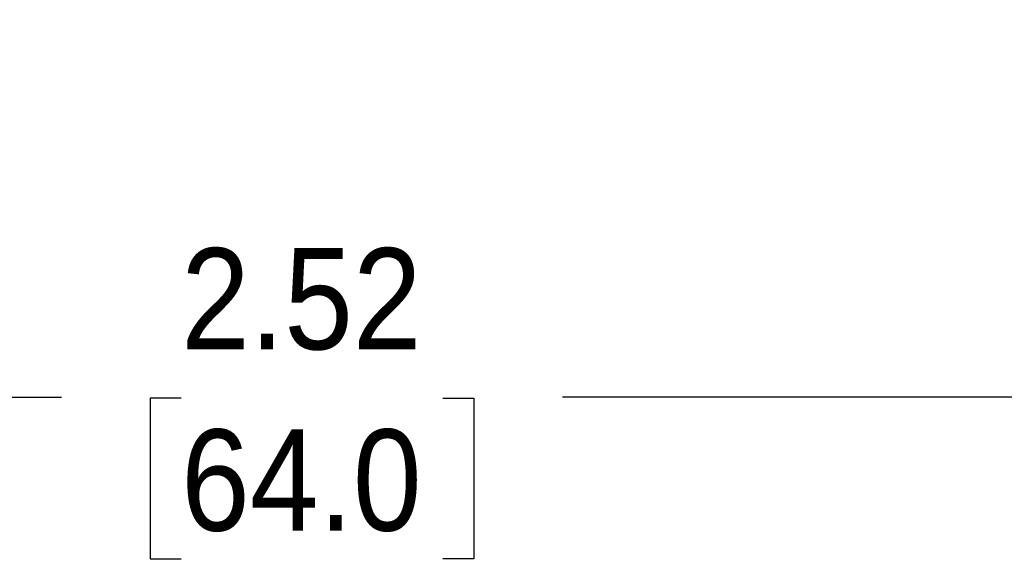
# Model space of a CAD drawing. Header units: inches. Extents: x 0 to 17, y 0 to 11.
# Tile 7 of 24: x 3.5 to 5, y 5.4 to 6.2. Entities that reach past the tile are written whole.
import ezdxf

# ---------------------------------------------------------------- set-up
doc = ezdxf.new("R2010")
doc.units = ezdxf.units.IN
doc.header["$MEASUREMENT"] = 0
doc.linetypes.add('SLD-Solid', pattern=[0])
doc.layers.add('DIMENSIONS', color=140, linetype='SLD-Solid', lineweight=25)
doc.styles.add('SLDTEXTSTYLE0', font='GOTHIC.TTF', dxfattribs={"width": 0.913})
doc.dimstyles.new('SLDDIMSTYLE0', dxfattribs={"dimtxt": 0.15, "dimasz": 0.18, "dimexe": 0, "dimexo": 0.0625, "dimgap": 0.0375, "dimtad": 0, "dimtih": 1, "dimtoh": 1, "dimrnd": 1e-09, "dimzin": 12, "dimdsep": 46, "dimtxsty": 'SLDTEXTSTYLE0', "dimsah": 1, "dimcen": 0.09, "dimadec": 0, "dimazin": 3, "dimtfac": 1, "dimtofl": 0, "dimtmove": 0, "dimatfit": 3, "dimfxl": 0, "dimfrac": 2, "dimtolj": 1, "dimtzin": 12, "dimarcsym": 0})

# ---------------------------------------------------------------- blocks, each defined once
blk = doc.blocks.new('_D_3')
at = {"layer": 'DIMENSIONS'}
for p, q in [((2.6761, 6.4945), (2.6761, 5.4913)), ((5.1958, 6.4945), (5.1958, 5.4913)), ((2.6761, 5.6163), (3.5648, 5.6163)), ((5.1958, 5.6163), (4.3072, 5.6163)), ((3.742, 5.6151), (3.6963, 5.6151)), ((3.6963, 5.6151), (3.6963, 5.377)), ((4.1299, 5.6151), (4.1756, 5.6151)), ((4.1756, 5.6151), (4.1756, 5.377)), ((3.6963, 5.377), (3.742, 5.377)), ((4.1756, 5.377), (4.1299, 5.377))]:
    blk.add_line(p, q, dxfattribs=at)
for points in [[(2.6761, 5.6163), (2.8561, 5.5663), (2.8561, 5.6663)], [(5.1958, 5.6163), (5.0158, 5.6663), (5.0158, 5.5663)]]:
    blk.add_solid(points, dxfattribs=at)
at = {"layer": 'DIMENSIONS', "char_height": 0.15, "attachment_point": 1, "style": 'SLDTEXTSTYLE0'}
for s, insert in [('2.52', (3.742, 5.8372)), ('64.0', (3.742, 5.5686))]:
    blk.add_mtext(s, dxfattribs=dict(at, insert=insert))

msp = doc.modelspace()

# ---------------------------------------------------------------- dimensions: what is measured, and where the dimension line sits
at = {"layer": 'DIMENSIONS'}
dim = msp.add_linear_dim(base=(5.1958, 5.6163), p1=(2.6761, 6.5445), p2=(5.1958, 6.5445), dimstyle='SLDDIMSTYLE0', dxfattribs=at)
dim.commit()
dim.dimension.update_dxf_attribs({"geometry": '_D_3', "text_midpoint": (3.936, 5.6163), "dimtype": 160})

doc.saveas('drawing.dxf')
